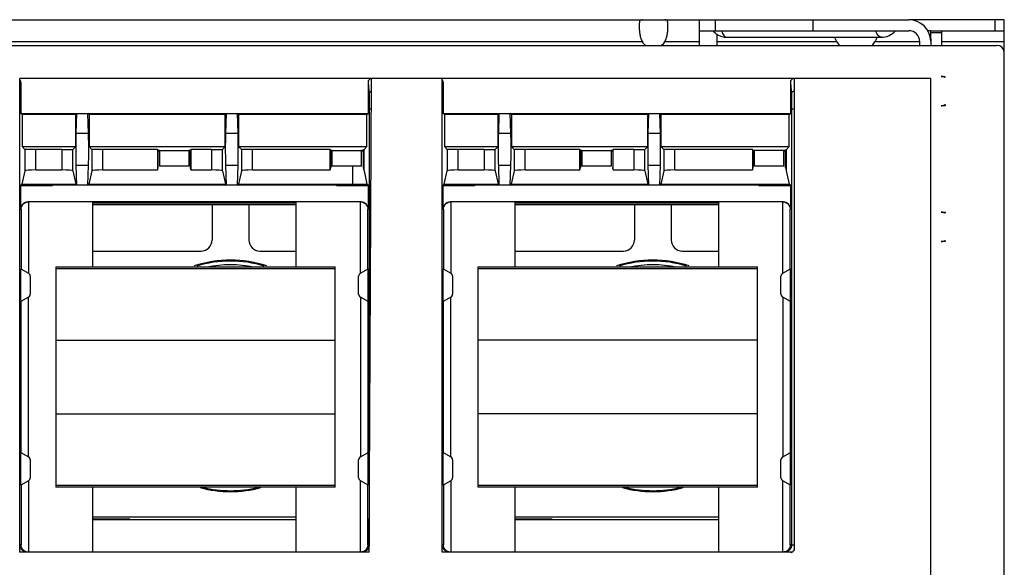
# Model space of a CAD drawing. Header units: millimetres. Extents: x 66 to 508, y 177 to 616.
# Tile 3 of 3: x 239 to 507, y 467 to 616. Entities that reach past the tile are written whole.
import ezdxf

# ---------------------------------------------------------------- set-up
doc = ezdxf.new("R2010")
doc.units = ezdxf.units.MM
doc.header["$LTSCALE"] = 51.461239
doc.layers.get('0').update_dxf_attribs({"linetype": 'CONTINUOUS'})

msp = doc.modelspace()

# ---------------------------------------------------------------- linework, layer by layer
at = {"color": 7}
for p, q in [((92.04, 616.23), (481.03, 616.23)), ((424.03, 609.24), (424.03, 616.23)), ((428.32, 616.23), (428.32, 613.23)), ((455.03, 613.23), (455.03, 616.23)), ((507.03, 616.23), (481.08, 616.23)), ((504.53, 613.23), (504.53, 616.23)), ((507.03, 297.24), (507.03, 616.23)), ((424.03, 613.23), (481.03, 613.23)), ((428.78, 612.29), (428.78, 609.23)), ((431.52, 611.43), (473.53, 611.43)), ((431.52, 611.43), (431.53, 611.43)), ((473.53, 611.43), (473.53, 611.43)), ((486.98, 613.23), (486.06, 613.23)), ((486.98, 613.22), (486.99, 609.24)), ((486.98, 613.22), (489.98, 613.22)), ((489.99, 612.64), (486.99, 612.63)), ((489.98, 613.23), (507.03, 613.23)), ((489.99, 609.24), (489.98, 613.22)), ((68.03, 609.24), (505.03, 609.24)), ((408.48, 610.23), (184.59, 610.23)), ((424.03, 610.23), (414.59, 610.23)), ((461.45, 610.23), (428.78, 610.23)), ((484.03, 610.23), (471.82, 610.23)), ((484.03, 609.24), (484.03, 610.23)), ((507.03, 610.23), (489.99, 610.23)), ((489.8, 600.8), (490.88, 600.8)), ((490.88, 600.8), (490.88, 600.5)), ((238.95, 471.2), (238.95, 600.19)), ((487.02, 600.19), (238.95, 600.19)), ((239.01, 595.89), (239.28, 599.17)), ((239.28, 599.17), (239.28, 590.69)), ((333.79, 599.17), (334.06, 595.89)), ((333.79, 599.17), (333.79, 590.69)), ((334.13, 471.2), (334.78, 600.19)), ((353.95, 471.2), (353.95, 600.19)), ((354.01, 595.89), (354.28, 599.17)), ((354.28, 599.17), (354.28, 590.69)), ((448.79, 599.17), (448.79, 590.69)), ((448.79, 599.17), (449.06, 595.89)), ((449.78, 600.19), (449.78, 471.84)), ((487.02, 304.29), (487.02, 600.19)), ((490.89, 592.8), (489.81, 592.8)), ((490.89, 593.11), (490.89, 592.8)), ((239.58, 590.39), (239.28, 590.69)), ((239.28, 590.69), (333.79, 590.69)), ((239.58, 590.39), (239.58, 581.68)), ((254.23, 590.39), (239.58, 590.39)), ((254.23, 590.39), (254.53, 590.69)), ((254.24, 581.68), (254.23, 590.39)), ((254.37, 585.27), (254.53, 590.69)), ((257.7, 585.27), (257.53, 590.69)), ((257.84, 590.39), (257.53, 590.69)), ((257.84, 590.39), (257.83, 581.68)), ((294.93, 590.39), (257.84, 590.39)), ((294.93, 590.39), (295.23, 590.69)), ((294.94, 581.68), (294.93, 590.39)), ((295.07, 585.27), (295.23, 590.69)), ((298.4, 585.27), (298.23, 590.69)), ((298.53, 590.39), (298.23, 590.69)), ((298.54, 590.39), (298.53, 581.68)), ((333.49, 590.39), (298.53, 590.39)), ((333.49, 590.39), (333.79, 590.69)), ((333.49, 581.68), (333.49, 590.39)), ((334.12, 591.97), (334.12, 473.21)), ((334.12, 591.97), (334.74, 591.97)), ((354.58, 590.39), (354.28, 590.69)), ((354.28, 590.69), (448.79, 590.69)), ((354.58, 590.39), (354.58, 581.68)), ((369.24, 590.39), (354.58, 590.39)), ((369.24, 590.39), (369.53, 590.69)), ((369.24, 581.68), (369.24, 590.39)), ((369.37, 585.27), (369.53, 590.69)), ((372.7, 585.27), (372.53, 590.69)), ((372.83, 590.39), (372.53, 590.69)), ((372.83, 590.39), (372.83, 581.68)), ((409.94, 590.39), (372.83, 590.39)), ((409.94, 590.39), (410.23, 590.69)), ((409.94, 581.68), (409.94, 590.39)), ((410.07, 585.27), (410.23, 590.69)), ((413.4, 585.27), (413.23, 590.69)), ((413.53, 590.39), (413.23, 590.69)), ((413.53, 590.39), (413.53, 581.68)), ((448.49, 590.39), (413.53, 590.39)), ((448.49, 590.39), (448.79, 590.69)), ((448.49, 581.68), (448.49, 590.39)), ((449.12, 591.97), (449.12, 473.21)), ((449.12, 591.97), (449.78, 591.97)), ((257.7, 585.27), (254.37, 585.27)), ((298.4, 585.27), (295.07, 585.27)), ((372.7, 585.27), (369.37, 585.27)), ((413.4, 585.27), (410.07, 585.27)), ((240.37, 580.92), (239.58, 581.7)), ((239.58, 581.7), (254.24, 581.7)), ((240.37, 580.91), (240.37, 575.06)), ((243.36, 575.3), (243.36, 580.86)), ((250.45, 580.86), (243.36, 580.86)), ((250.45, 580.86), (250.45, 575.3)), ((253.45, 580.91), (254.24, 581.68)), ((253.45, 575.06), (253.45, 580.91)), ((258.62, 580.92), (257.83, 581.7)), ((257.83, 581.7), (294.94, 581.7)), ((258.62, 580.91), (258.62, 575.06)), ((261.62, 575.3), (261.62, 580.86)), ((276.49, 580.86), (261.62, 580.86)), ((276.49, 580.86), (276.49, 575.3)), ((276.63, 580.72), (276.49, 580.86)), ((276.63, 575.94), (276.63, 580.72)), ((277.03, 580.64), (276.63, 580.72)), ((276.63, 580.46), (277.03, 580.54)), ((277.03, 580.64), (277.03, 576.33)), ((277.03, 580.64), (285.03, 580.64)), ((285.44, 580.72), (285.03, 580.64)), ((285.03, 580.64), (285.03, 576.33)), ((285.03, 580.54), (285.44, 580.46)), ((285.58, 580.86), (285.44, 580.72)), ((285.44, 575.94), (285.44, 580.72)), ((285.58, 580.86), (285.58, 575.3)), ((291.15, 580.86), (285.58, 580.86)), ((291.15, 580.86), (291.15, 575.3)), ((294.15, 580.91), (294.94, 581.68)), ((294.15, 575.06), (294.15, 580.91)), ((299.32, 580.92), (298.53, 581.7)), ((298.53, 581.7), (333.49, 581.7)), ((299.32, 580.91), (299.32, 575.06)), ((302.32, 575.3), (302.32, 580.86)), ((323.49, 580.86), (302.32, 580.86)), ((323.49, 575.3), (323.49, 580.86)), ((323.63, 580.72), (323.49, 580.86)), ((323.63, 580.72), (323.63, 575.94)), ((324.03, 580.64), (323.63, 580.72)), ((323.63, 580.46), (324.03, 580.54)), ((324.03, 576.33), (324.03, 580.64)), ((324.03, 580.64), (332.03, 580.64)), ((332.44, 580.72), (332.03, 580.64)), ((332.03, 576.33), (332.03, 580.64)), ((332.03, 580.54), (332.44, 580.46)), ((332.44, 580.72), (332.62, 580.9)), ((332.44, 580.72), (332.44, 575.94)), ((332.62, 580.9), (332.62, 575.12)), ((332.7, 580.91), (333.49, 581.68)), ((332.7, 575.06), (332.7, 580.91)), ((354.58, 581.7), (369.24, 581.7)), ((355.37, 580.92), (354.58, 581.7)), ((355.37, 580.91), (355.37, 575.06)), ((358.36, 575.3), (358.36, 580.86)), ((365.45, 580.86), (358.36, 580.86)), ((365.45, 580.86), (365.45, 575.3)), ((368.45, 580.91), (369.24, 581.68)), ((368.45, 575.06), (368.45, 580.91)), ((372.83, 581.7), (409.94, 581.7)), ((373.62, 580.92), (372.83, 581.7)), ((373.62, 580.91), (373.62, 575.06)), ((376.62, 575.3), (376.62, 580.86)), ((391.49, 580.86), (376.62, 580.86)), ((391.49, 575.3), (391.49, 580.86)), ((391.63, 580.72), (391.49, 580.86)), ((391.63, 580.72), (391.63, 575.94)), ((392.03, 580.64), (391.63, 580.72)), ((391.63, 580.46), (392.03, 580.54)), ((392.03, 580.64), (392.03, 576.33)), ((392.03, 580.64), (400.03, 580.64)), ((400.44, 580.72), (400.03, 580.64)), ((400.03, 580.64), (400.03, 576.33)), ((400.03, 580.54), (400.44, 580.46)), ((400.58, 580.86), (400.44, 580.72)), ((400.44, 580.72), (400.44, 575.94)), ((400.58, 575.3), (400.58, 580.86)), ((406.15, 580.86), (400.58, 580.86)), ((406.15, 580.86), (406.15, 575.3)), ((409.15, 580.91), (409.94, 581.68)), ((409.15, 575.06), (409.15, 580.91)), ((413.53, 581.7), (448.49, 581.7)), ((414.32, 580.92), (413.53, 581.7)), ((414.32, 580.91), (414.32, 575.06)), ((417.32, 575.3), (417.32, 580.86)), ((438.49, 580.86), (417.32, 580.86)), ((438.49, 580.86), (438.49, 575.3)), ((438.63, 580.72), (438.49, 580.86)), ((438.63, 575.94), (438.63, 580.72)), ((439.03, 580.64), (438.63, 580.72)), ((438.63, 580.46), (439.03, 580.54)), ((439.03, 576.33), (439.03, 580.64)), ((447.03, 580.64), (439.03, 580.64)), ((447.44, 580.72), (447.03, 580.64)), ((447.03, 576.33), (447.03, 580.64)), ((447.03, 580.54), (447.44, 580.46)), ((447.44, 580.72), (447.62, 580.9)), ((447.44, 575.94), (447.44, 580.72)), ((447.62, 580.9), (447.62, 575.12)), ((447.7, 580.91), (448.49, 581.68)), ((447.7, 575.06), (447.7, 580.91)), ((254.53, 571.19), (254.37, 576.61)), ((254.37, 576.61), (257.7, 576.61)), ((257.53, 571.19), (257.7, 576.61)), ((295.23, 571.19), (295.07, 576.61)), ((295.07, 576.61), (298.4, 576.61)), ((298.23, 571.19), (298.4, 576.61)), ((369.53, 571.19), (369.37, 576.61)), ((369.37, 576.61), (372.7, 576.61)), ((372.53, 571.19), (372.7, 576.61)), ((410.23, 571.19), (410.07, 576.61)), ((410.07, 576.61), (413.4, 576.61)), ((413.23, 571.19), (413.4, 576.61)), ((240.37, 575.06), (239.56, 571.47)), ((243.36, 575.3), (250.45, 575.3)), ((253.45, 575.06), (254.26, 571.47)), ((258.62, 575.06), (257.81, 571.47)), ((261.62, 575.3), (276.49, 575.3)), ((276.49, 575.3), (276.63, 575.94)), ((285.03, 576.33), (277.03, 576.33)), ((285.58, 575.3), (285.44, 575.94)), ((285.58, 575.3), (291.15, 575.3)), ((294.15, 575.06), (294.96, 571.47)), ((299.32, 575.06), (298.51, 571.47)), ((302.32, 575.3), (323.49, 575.3)), ((323.49, 575.3), (323.63, 575.94)), ((332.03, 576.33), (324.03, 576.33)), ((329.53, 576.33), (329.53, 571.47)), ((332.44, 575.94), (332.62, 575.12)), ((332.7, 575.06), (333.51, 571.47)), ((354.56, 571.47), (355.37, 575.06)), ((358.36, 575.3), (365.45, 575.3)), ((368.45, 575.06), (369.26, 571.47)), ((373.62, 575.06), (372.81, 571.47)), ((376.62, 575.3), (391.49, 575.3)), ((391.49, 575.3), (391.63, 575.94)), ((400.03, 576.33), (392.03, 576.33)), ((400.58, 575.3), (400.44, 575.94)), ((400.58, 575.3), (406.15, 575.3)), ((409.15, 575.06), (409.96, 571.47)), ((414.32, 575.06), (413.51, 571.47)), ((417.32, 575.3), (438.49, 575.3)), ((438.49, 575.3), (438.63, 575.94)), ((447.03, 576.33), (439.03, 576.33)), ((447.44, 575.94), (447.62, 575.12)), ((448.51, 571.47), (447.7, 575.06)), ((239.18, 571.09), (239.56, 571.47)), ((239.18, 571.09), (239.18, 564.61)), ((239.18, 571.09), (247.88, 571.09)), ((239.56, 571.47), (254.26, 571.47)), ((247.88, 571.19), (247.88, 571.09)), ((325.18, 571.19), (247.88, 571.19)), ((254.53, 571.19), (254.26, 571.47)), ((257.53, 571.19), (257.81, 571.47)), ((257.81, 571.47), (294.96, 571.47)), ((295.23, 571.19), (294.96, 571.47)), ((298.23, 571.19), (298.51, 571.47)), ((298.51, 571.47), (333.51, 571.47)), ((325.18, 571.09), (325.18, 571.19)), ((325.18, 571.09), (333.89, 571.09)), ((333.89, 571.09), (333.51, 571.47)), ((333.89, 564.61), (333.89, 571.09)), ((354.18, 571.09), (354.56, 571.47)), ((354.18, 571.09), (354.18, 564.61)), ((354.18, 571.09), (362.88, 571.09)), ((354.56, 571.47), (369.26, 571.47)), ((362.88, 571.19), (362.88, 571.09)), ((440.18, 571.19), (362.88, 571.19)), ((369.53, 571.19), (369.26, 571.47)), ((372.53, 571.19), (372.81, 571.47)), ((372.81, 571.47), (409.96, 571.47)), ((410.23, 571.19), (409.96, 571.47)), ((413.23, 571.19), (413.51, 571.47)), ((413.51, 571.47), (448.51, 571.47)), ((440.18, 571.09), (440.18, 571.19)), ((440.18, 571.09), (448.89, 571.09)), ((448.89, 571.09), (448.51, 571.47)), ((448.89, 564.61), (448.89, 571.09)), ((331.89, 566.61), (241.18, 566.61)), ((241.34, 566.62), (241.33, 547.21)), ((258.88, 548.91), (258.88, 566.61)), ((314.18, 566.22), (258.88, 566.22)), ((291.34, 565.81), (258.88, 565.81)), ((291.34, 565.8), (291.34, 556.22)), ((301.34, 565.8), (291.34, 565.8)), ((314.18, 565.81), (301.34, 565.81)), ((301.34, 565.8), (301.34, 556.22)), ((314.18, 566.61), (314.18, 548.91)), ((331.74, 547.21), (331.73, 566.62)), ((446.89, 566.61), (356.18, 566.61)), ((356.34, 566.62), (356.33, 547.21)), ((373.88, 548.91), (373.88, 566.61)), ((429.18, 566.22), (373.88, 566.22)), ((406.34, 565.81), (373.88, 565.81)), ((406.34, 565.8), (406.34, 556.22)), ((416.34, 565.8), (406.34, 565.8)), ((429.18, 565.81), (416.34, 565.81)), ((416.34, 565.8), (416.34, 556.22)), ((429.18, 566.61), (429.18, 548.91)), ((446.74, 547.21), (446.73, 566.62)), ((239.32, 564.61), (239.18, 564.61)), ((239.32, 564.61), (239.32, 548.37)), ((333.75, 548.37), (333.75, 564.61)), ((333.89, 564.61), (333.75, 564.61)), ((354.32, 564.61), (354.18, 564.61)), ((354.32, 564.61), (354.32, 548.37)), ((448.75, 548.37), (448.75, 564.61)), ((448.89, 564.61), (448.75, 564.61)), ((489.85, 563.8), (490.94, 563.8)), ((490.94, 563.8), (490.94, 563.5)), ((490.95, 555.8), (489.86, 555.8)), ((490.95, 556.11), (490.95, 555.8)), ((258.88, 553.22), (288.34, 553.22)), ((304.34, 553.22), (314.18, 553.22)), ((373.88, 553.22), (403.34, 553.22)), ((419.34, 553.22), (429.18, 553.22)), ((239.27, 539.44), (239.27, 548.39)), ((239.27, 548.39), (241.33, 547.2)), ((248.81, 548.91), (248.81, 488.91)), ((248.81, 548.91), (324.81, 548.91)), ((324.81, 548.41), (248.81, 548.41)), ((324.81, 488.91), (324.81, 548.91)), ((331.73, 547.2), (333.8, 548.39)), ((333.8, 539.44), (333.8, 548.39)), ((354.27, 539.44), (354.27, 548.39)), ((354.27, 548.39), (356.33, 547.2)), ((363.81, 488.91), (363.81, 548.91)), ((363.81, 548.91), (439.81, 548.91)), ((439.81, 548.41), (363.81, 548.41)), ((439.81, 488.91), (439.81, 548.91)), ((446.73, 547.2), (448.8, 548.39)), ((448.8, 539.44), (448.8, 548.39)), ((241.83, 546.34), (241.83, 541.49)), ((331.23, 541.49), (331.23, 546.34)), ((356.83, 546.34), (356.83, 541.49)), ((446.23, 541.49), (446.23, 546.34)), ((241.33, 540.63), (239.27, 539.44)), ((239.32, 498.37), (239.32, 539.46)), ((241.33, 497.21), (241.33, 540.62)), ((333.8, 539.44), (331.73, 540.63)), ((331.74, 540.62), (331.74, 497.21)), ((333.75, 539.46), (333.75, 498.37)), ((356.33, 540.63), (354.27, 539.44)), ((354.32, 498.37), (354.32, 539.46)), ((356.33, 497.21), (356.33, 540.62)), ((448.8, 539.44), (446.73, 540.63)), ((446.74, 540.62), (446.74, 497.21)), ((448.75, 539.46), (448.75, 498.37)), ((248.81, 528.91), (324.81, 528.91)), ((439.81, 528.91), (363.81, 528.91)), ((248.81, 508.91), (324.81, 508.91)), ((439.81, 508.91), (363.81, 508.91)), ((239.27, 489.44), (239.27, 498.39)), ((239.27, 498.39), (241.33, 497.2)), ((241.83, 496.34), (241.83, 491.49)), ((331.23, 491.49), (331.23, 496.34)), ((331.73, 497.2), (333.8, 498.39)), ((333.8, 489.44), (333.8, 498.39)), ((354.27, 489.44), (354.27, 498.39)), ((354.27, 498.39), (356.33, 497.2)), ((356.83, 496.34), (356.83, 491.49)), ((446.23, 491.49), (446.23, 496.34)), ((446.73, 497.2), (448.8, 498.39)), ((448.8, 489.44), (448.8, 498.39)), ((241.33, 490.63), (239.27, 489.44)), ((241.33, 490.62), (241.34, 471.21)), ((333.8, 489.44), (331.73, 490.63)), ((331.73, 471.21), (331.74, 490.62)), ((356.33, 490.63), (354.27, 489.44)), ((356.33, 490.62), (356.34, 471.21)), ((448.8, 489.44), (446.73, 490.63)), ((446.73, 471.21), (446.74, 490.62)), ((239.32, 489.46), (239.32, 473.21)), ((248.81, 489.41), (324.81, 489.41)), ((324.81, 488.91), (248.81, 488.91)), ((258.88, 471.21), (258.88, 488.91)), ((314.18, 488.91), (314.18, 471.21)), ((333.75, 473.21), (333.75, 489.46)), ((354.32, 489.46), (354.32, 473.21)), ((363.81, 489.41), (439.81, 489.41)), ((439.81, 488.91), (363.81, 488.91)), ((373.88, 471.21), (373.88, 488.91)), ((429.18, 488.91), (429.18, 471.21)), ((448.75, 473.21), (448.75, 489.46)), ((258.88, 480.86), (314.18, 480.86)), ((268.94, 480.22), (258.88, 480.22)), ((258.88, 480.09), (314.18, 480.09)), ((268.94, 480.22), (268.81, 480.09)), ((373.88, 480.86), (429.18, 480.86)), ((383.94, 480.22), (373.88, 480.22)), ((373.88, 480.09), (429.18, 480.09)), ((383.94, 480.22), (383.81, 480.09)), ((239.32, 473.21), (238.95, 473.21)), ((334.12, 473.21), (333.75, 473.21)), ((354.32, 473.21), (353.95, 473.21)), ((449.12, 473.21), (448.75, 473.21)), ((449.12, 473.21), (449.78, 473.21)), ((334.13, 471.21), (238.94, 471.21)), ((449.15, 471.21), (353.94, 471.21))]:
    msp.add_line(p, q, dxfattribs=at)
for centre, radius, start, end in [((481.03, 610.23), 6, 1.2433, 90.0026), ((431.53, 616.53), 5.06, 220.712, 237.0739), ((431.53, 616.53), 5.1, 237.3692, 270), ((473.53, 616.53), 5.1, 270, 319.6798), ((481.03, 610.23), 3, 0, 90.0039), ((505.03, 607.24), 2, 0, 90), ((288.34, 556.22), 3, 270, 360), ((304.34, 556.22), 3, 180, 270), ((403.34, 556.22), 3, 270, 360), ((419.34, 556.22), 3, 180, 270), ((296.34, 519.22), 31.54, 71.722, 108.266), ((296.34, 519.22), 31.27, 72.9896, 107.032), ((411.34, 519.22), 31.54, 71.722, 108.266), ((411.34, 519.22), 31.27, 72.9896, 107.032), ((240.83, 546.34), 1, 0, 60), ((296.34, 519.22), 30.27, 77.8394, 102.0976), ((332.23, 546.34), 1, 120, 180), ((355.83, 546.34), 1, 0, 60), ((411.34, 519.22), 30.27, 77.8394, 102.0976), ((447.23, 546.34), 1, 120, 180), ((240.83, 541.49), 1, 300, 360), ((332.23, 541.49), 1, 180, 240), ((355.83, 541.49), 1, 300, 360), ((447.23, 541.49), 1, 180, 240), ((240.83, 496.34), 1, 0, 60), ((332.23, 496.34), 1, 120, 180), ((355.83, 496.34), 1, 0, 60), ((447.23, 496.34), 1, 120, 180), ((240.83, 491.49), 1, 300, 360), ((332.23, 491.49), 1, 180, 240), ((355.83, 491.49), 1, 300, 360), ((447.23, 491.49), 1, 180, 240), ((296.34, 519.22), 31.54, 254.7676, 285.2002), ((296.34, 519.22), 31.27, 256.0905, 283.9522), ((411.34, 519.22), 31.54, 254.7676, 285.2002), ((411.34, 519.22), 31.27, 256.0905, 283.9522), ((331.71, 473.25), 2.04, 305.3305, 322.6722), ((331.7, 473.27), 2.06, 301.2861, 305.2929), ((446.7, 473.27), 2.06, 301.2446, 305.2928)]:
    msp.add_arc(centre, radius, start, end, dxfattribs=at)
for centre, major_axis, ratio, start_param, end_param in [((411.53, 613.89), (0, 5.66), 0.707107, -4.009471, -3.739854), ((411.53, 613.89), (0, 5.66), 0.707107, -2.543293, -2.273714), ((466.63, 616.89), (0, 9.9), 0.707107, -3.974883, -3.820271), ((466.63, 616.89), (0, 9.9), 0.707107, -2.462899, -2.308302), ((238.28, 599.17), (0.09, 1.02), 0.97908, -1.48492, -0.65054), ((334.79, 599.17), (0.09, -1.02), 0.97908, 3.059255, 4.626512), ((353.28, 599.17), (-0.09, -1.02), 0.97908, 1.656673, 2.491053), ((449.79, 599.17), (0.09, -1.02), 0.97908, 3.059255, 4.626512), ((243.36, 575.06), (3, 0), 0.078122, 1.570796, 3.124139), ((250.45, 575.06), (3, 0), 0.078122, 0.017453, 1.570796), ((261.62, 575.06), (3, 0), 0.078122, 1.570796, 3.124139), ((291.15, 575.06), (3, 0), 0.078122, 0.017453, 1.570796), ((302.32, 575.06), (3, 0), 0.078122, 1.570796, 3.124139), ((358.36, 575.06), (3, 0), 0.078122, 1.570796, 3.124139), ((365.45, 575.06), (3, 0), 0.078122, 0.017453, 1.570796), ((376.62, 575.06), (3, 0), 0.078122, 1.570796, 3.124139), ((406.15, 575.06), (3, 0), 0.078122, 0.017453, 1.570796), ((417.32, 575.06), (3, 0), 0.078122, 1.570796, 3.124139), ((241.18, 564.61), (2, 0), 0.999848, 1.570796, 3.141593), ((331.89, 564.61), (2, 0), 0.999848, 0, 1.570796), ((356.18, 564.61), (2, 0), 0.999848, 1.570796, 3.141593), ((446.89, 564.61), (2, 0), 0.999848, 0, 1.570796)]:
    msp.add_ellipse(centre, major_axis=major_axis, ratio=ratio, start_param=start_param, end_param=end_param, dxfattribs=at)
for points, knots in [([(408.48, 616.23), (408.32, 616.23), (407.99, 616.21), (407.75, 615.85), (407.68, 615.53), (407.63, 615.09), (407.62, 614.42), (407.64, 613.5), (407.74, 612.44), (407.97, 611.32), (408.28, 610.58), (408.48, 610.23)], [0, 0, 0, 0, 0.074178, 0.136715, 0.176138, 0.222958, 0.338613, 0.480307, 0.642386, 0.818122, 1, 1, 1, 1]), ([(414.59, 610.23), (414.79, 610.58), (415.1, 611.32), (415.33, 612.44), (415.43, 613.5), (415.45, 614.42), (415.44, 615.09), (415.39, 615.53), (415.32, 615.85), (415.08, 616.21), (414.75, 616.23), (414.59, 616.23)], [0, 0, 0, 0, 0.181877, 0.357613, 0.519693, 0.661387, 0.777042, 0.823862, 0.863285, 0.925822, 1, 1, 1, 1]), ([(430.03, 613.23), (430.12, 612.97), (430.3, 612.5), (430.65, 611.92), (431.05, 611.54), (431.38, 611.43), (431.52, 611.43)], [0, 0, 0, 0, 0.332383, 0.606331, 0.82277, 1, 1, 1, 1]), ([(461.45, 610.23), (461.39, 610.33), (461.17, 610.71), (461, 611.13), (460.91, 611.44)], [0, 0, 0, 0, 0.256222, 1, 1, 1, 1]), ([(472.36, 611.44), (472.33, 611.34), (472.19, 610.92), (472, 610.52), (471.82, 610.23)], [0, 0, 0, 0, 0.241446, 1, 1, 1, 1]), ([(473.53, 611.43), (473.39, 611.43), (473.06, 611.54), (472.66, 611.92), (472.31, 612.5), (472.12, 612.97), (472.04, 613.23)], [0, 0, 0, 0, 0.177221, 0.393645, 0.667606, 1, 1, 1, 1]), ([(490.88, 600.5), (490.77, 600.56), (490.54, 600.67), (490.17, 600.78), (489.92, 600.8), (489.8, 600.8)], [0, 0, 0, 0, 0.34204, 0.673766, 1, 1, 1, 1]), ([(334.06, 595.89), (334.06, 596.1), (334.2, 596.52), (334.57, 596.77), (334.77, 596.83)], [0, 0, 0, 0, 0.496894, 1, 1, 1, 1]), ([(334.06, 595.89), (334.08, 595.73), (334.09, 595.26), (334.11, 593.96), (334.12, 592.82), (334.12, 591.97)], [0, 0, 0, 0, 0.127202, 0.35525, 1, 1, 1, 1]), ([(449.06, 595.89), (449.06, 596.1), (449.21, 596.52), (449.58, 596.77), (449.78, 596.83)], [0, 0, 0, 0, 0.496849, 1, 1, 1, 1]), ([(449.06, 595.89), (449.08, 595.73), (449.09, 595.26), (449.11, 593.96), (449.12, 592.82), (449.12, 591.97)], [0, 0, 0, 0, 0.127202, 0.35525, 1, 1, 1, 1]), ([(489.81, 592.8), (489.93, 592.8), (490.18, 592.83), (490.55, 592.93), (490.78, 593.04), (490.89, 593.11)], [0, 0, 0, 0, 0.326234, 0.65796, 1, 1, 1, 1]), ([(254.33, 580.94), (254.33, 581.37), (254.33, 582.81), (254.34, 584.26), (254.37, 585.27)], [0, 0, 0, 0, 0.298854, 1, 1, 1, 1]), ([(257.74, 580.94), (257.74, 581.37), (257.74, 582.81), (257.73, 584.26), (257.7, 585.27)], [0, 0, 0, 0, 0.298853, 1, 1, 1, 1]), ([(295.03, 580.94), (295.03, 581.37), (295.03, 582.81), (295.04, 584.26), (295.07, 585.27)], [0, 0, 0, 0, 0.298854, 1, 1, 1, 1]), ([(298.44, 580.94), (298.44, 581.37), (298.44, 582.81), (298.43, 584.26), (298.4, 585.27)], [0, 0, 0, 0, 0.298853, 1, 1, 1, 1]), ([(369.33, 580.94), (369.33, 581.37), (369.33, 582.81), (369.34, 584.26), (369.37, 585.27)], [0, 0, 0, 0, 0.298854, 1, 1, 1, 1]), ([(372.74, 580.94), (372.74, 581.37), (372.74, 582.81), (372.73, 584.26), (372.7, 585.27)], [0, 0, 0, 0, 0.298853, 1, 1, 1, 1]), ([(410.03, 580.94), (410.03, 581.37), (410.03, 582.81), (410.04, 584.26), (410.07, 585.27)], [0, 0, 0, 0, 0.298854, 1, 1, 1, 1]), ([(413.44, 580.94), (413.44, 581.37), (413.44, 582.81), (413.43, 584.26), (413.4, 585.27)], [0, 0, 0, 0, 0.298853, 1, 1, 1, 1]), ([(243.36, 580.86), (242.99, 580.86), (242.44, 580.87), (241.74, 580.87), (241.29, 580.88), (240.92, 580.89), (240.64, 580.89), (240.48, 580.91), (240.38, 580.9), (240.37, 580.92)], [0, 0, 0, 0, 0.378597, 0.550086, 0.700757, 0.825106, 0.918626, 0.977547, 1, 1, 1, 1]), ([(250.45, 580.86), (250.83, 580.86), (251.38, 580.87), (252.08, 580.87), (252.53, 580.88), (252.9, 580.89), (253.18, 580.89), (253.34, 580.91), (253.44, 580.9), (253.45, 580.92)], [0, 0, 0, 0, 0.378567, 0.550065, 0.700759, 0.825115, 0.918637, 0.977553, 1, 1, 1, 1]), ([(254.37, 576.61), (254.36, 576.87), (254.33, 578.32), (254.33, 579.76), (254.33, 580.94)], [0, 0, 0, 0, 0.183526, 1, 1, 1, 1]), ([(257.7, 576.61), (257.71, 576.87), (257.74, 578.32), (257.74, 579.76), (257.74, 580.94)], [0, 0, 0, 0, 0.183523, 1, 1, 1, 1]), ([(261.62, 580.86), (261.24, 580.86), (260.69, 580.87), (259.99, 580.87), (259.54, 580.88), (259.17, 580.89), (258.89, 580.89), (258.73, 580.91), (258.63, 580.9), (258.62, 580.92)], [0, 0, 0, 0, 0.378597, 0.550086, 0.700757, 0.825106, 0.918626, 0.977547, 1, 1, 1, 1]), ([(291.15, 580.86), (291.53, 580.86), (292.08, 580.87), (292.78, 580.87), (293.23, 580.88), (293.6, 580.89), (293.88, 580.89), (294.04, 580.91), (294.14, 580.9), (294.15, 580.92)], [0, 0, 0, 0, 0.378567, 0.550065, 0.700759, 0.825115, 0.918637, 0.977553, 1, 1, 1, 1]), ([(295.07, 576.61), (295.06, 576.87), (295.03, 578.32), (295.03, 579.76), (295.03, 580.94)], [0, 0, 0, 0, 0.183526, 1, 1, 1, 1]), ([(298.4, 576.61), (298.41, 576.87), (298.44, 578.32), (298.44, 579.76), (298.44, 580.94)], [0, 0, 0, 0, 0.183523, 1, 1, 1, 1]), ([(302.32, 580.86), (301.94, 580.86), (301.39, 580.87), (300.69, 580.87), (300.24, 580.88), (299.87, 580.89), (299.59, 580.89), (299.43, 580.91), (299.33, 580.9), (299.32, 580.92)], [0, 0, 0, 0, 0.378597, 0.550086, 0.700757, 0.825106, 0.918626, 0.977547, 1, 1, 1, 1]), ([(332.62, 580.9), (332.64, 580.91), (332.67, 580.91), (332.7, 580.91), (332.7, 580.92)], [0, 0, 0, 0, 0.709753, 1, 1, 1, 1]), ([(358.36, 580.86), (357.99, 580.86), (357.44, 580.87), (356.74, 580.87), (356.29, 580.88), (355.92, 580.89), (355.64, 580.89), (355.48, 580.91), (355.38, 580.9), (355.37, 580.92)], [0, 0, 0, 0, 0.378597, 0.550086, 0.700757, 0.825106, 0.918626, 0.977547, 1, 1, 1, 1]), ([(365.45, 580.86), (365.83, 580.86), (366.38, 580.87), (367.08, 580.87), (367.53, 580.88), (367.9, 580.89), (368.18, 580.89), (368.34, 580.91), (368.44, 580.9), (368.45, 580.92)], [0, 0, 0, 0, 0.378567, 0.550065, 0.700759, 0.825115, 0.918637, 0.977553, 1, 1, 1, 1]), ([(369.37, 576.61), (369.36, 576.87), (369.33, 578.32), (369.33, 579.76), (369.33, 580.94)], [0, 0, 0, 0, 0.183526, 1, 1, 1, 1]), ([(372.7, 576.61), (372.71, 576.87), (372.74, 578.32), (372.74, 579.76), (372.74, 580.94)], [0, 0, 0, 0, 0.183523, 1, 1, 1, 1]), ([(376.62, 580.86), (376.24, 580.86), (375.69, 580.87), (374.99, 580.87), (374.54, 580.88), (374.17, 580.89), (373.89, 580.89), (373.73, 580.91), (373.63, 580.9), (373.62, 580.92)], [0, 0, 0, 0, 0.378597, 0.550086, 0.700757, 0.825106, 0.918626, 0.977547, 1, 1, 1, 1]), ([(406.15, 580.86), (406.53, 580.86), (407.08, 580.87), (407.78, 580.87), (408.23, 580.88), (408.6, 580.89), (408.88, 580.89), (409.04, 580.91), (409.14, 580.9), (409.15, 580.92)], [0, 0, 0, 0, 0.378567, 0.550065, 0.700759, 0.825115, 0.918637, 0.977553, 1, 1, 1, 1]), ([(410.07, 576.61), (410.06, 576.87), (410.03, 578.32), (410.03, 579.76), (410.03, 580.94)], [0, 0, 0, 0, 0.183526, 1, 1, 1, 1]), ([(413.4, 576.61), (413.41, 576.87), (413.44, 578.32), (413.44, 579.76), (413.44, 580.94)], [0, 0, 0, 0, 0.183523, 1, 1, 1, 1]), ([(417.32, 580.86), (416.94, 580.86), (416.39, 580.87), (415.69, 580.87), (415.24, 580.88), (414.87, 580.89), (414.59, 580.89), (414.43, 580.91), (414.33, 580.9), (414.32, 580.92)], [0, 0, 0, 0, 0.378597, 0.550086, 0.700757, 0.825106, 0.918626, 0.977547, 1, 1, 1, 1]), ([(447.62, 580.9), (447.64, 580.91), (447.67, 580.91), (447.7, 580.91), (447.7, 580.92)], [0, 0, 0, 0, 0.709753, 1, 1, 1, 1]), ([(332.62, 575.12), (332.63, 575.11), (332.66, 575.1), (332.7, 575.09), (332.7, 575.06)], [0, 0, 0, 0, 0.369288, 1, 1, 1, 1]), ([(447.62, 575.12), (447.63, 575.11), (447.66, 575.1), (447.7, 575.09), (447.7, 575.06)], [0, 0, 0, 0, 0.369288, 1, 1, 1, 1]), ([(239.32, 564.61), (239.33, 565.05), (239.68, 566.05), (240.66, 566.56), (241.19, 566.61)], [0, 0, 0, 0, 0.451073, 1, 1, 1, 1]), ([(331.88, 566.61), (332.41, 566.56), (333.39, 566.05), (333.74, 565.05), (333.75, 564.61)], [0, 0, 0, 0, 0.548975, 1, 1, 1, 1]), ([(354.32, 564.61), (354.33, 565.05), (354.68, 566.05), (355.66, 566.56), (356.19, 566.61)], [0, 0, 0, 0, 0.451073, 1, 1, 1, 1]), ([(446.88, 566.61), (447.41, 566.56), (448.39, 566.05), (448.74, 565.05), (448.75, 564.61)], [0, 0, 0, 0, 0.548975, 1, 1, 1, 1]), ([(490.94, 563.5), (490.83, 563.56), (490.59, 563.67), (490.23, 563.78), (489.98, 563.8), (489.85, 563.8)], [0, 0, 0, 0, 0.34204, 0.673766, 1, 1, 1, 1]), ([(489.86, 555.8), (489.99, 555.8), (490.24, 555.83), (490.61, 555.93), (490.84, 556.04), (490.95, 556.11)], [0, 0, 0, 0, 0.326234, 0.65796, 1, 1, 1, 1]), ([(239.74, 472.03), (239.67, 472.11), (239.44, 472.47), (239.33, 472.9), (239.32, 473.21)], [0, 0, 0, 0, 0.262987, 1, 1, 1, 1]), ([(240.17, 471.6), (240.12, 471.63), (239.96, 471.76), (239.83, 471.91), (239.74, 472.03)], [0, 0, 0, 0, 0.259988, 1, 1, 1, 1]), ([(333.75, 473.21), (333.75, 473.11), (333.71, 472.69), (333.52, 472.27), (333.33, 472.02)], [0, 0, 0, 0, 0.242924, 1, 1, 1, 1]), ([(354.54, 471.8), (354.35, 471.98), (354.06, 472.43), (353.95, 472.95), (353.95, 473.21)], [0, 0, 0, 0, 0.499998, 1, 1, 1, 1]), ([(354.74, 472.03), (354.67, 472.11), (354.44, 472.47), (354.33, 472.9), (354.32, 473.21)], [0, 0, 0, 0, 0.262986, 1, 1, 1, 1]), ([(355.17, 471.6), (355.12, 471.63), (354.96, 471.76), (354.83, 471.91), (354.74, 472.03)], [0, 0, 0, 0, 0.259988, 1, 1, 1, 1]), ([(448.75, 473.21), (448.74, 472.92), (448.59, 472.28), (448.16, 471.78), (447.89, 471.59)], [0, 0, 0, 0, 0.473918, 1, 1, 1, 1]), ([(241.34, 471.21), (241.23, 471.21), (240.81, 471.25), (240.41, 471.42), (240.17, 471.6)], [0, 0, 0, 0, 0.263587, 1, 1, 1, 1]), ([(332.77, 471.51), (332.72, 471.48), (332.51, 471.37), (332.28, 471.29), (332.11, 471.25)], [0, 0, 0, 0, 0.240563, 1, 1, 1, 1]), ([(356.34, 471.21), (356.23, 471.21), (355.81, 471.25), (355.41, 471.42), (355.17, 471.6)], [0, 0, 0, 0, 0.263587, 1, 1, 1, 1]), ([(447.77, 471.51), (447.72, 471.48), (447.51, 471.37), (447.28, 471.29), (447.11, 471.25)], [0, 0, 0, 0, 0.240585, 1, 1, 1, 1])]:
    msp.add_open_spline(points, degree=3, knots=knots, dxfattribs=at)
for points in [[(239.54, 471.8), (239.18, 472.16), (238.95, 472.7), (238.95, 473.21)], [(334.12, 473.21), (334.12, 472.7), (333.89, 472.16), (333.53, 471.8)], [(449.12, 473.21), (449.12, 472.7), (448.89, 472.16), (448.53, 471.8)], [(449.78, 471.84), (449.62, 471.52), (449.4, 471.23), (449.13, 470.99)], [(240.26, 471.34), (239.99, 471.44), (239.74, 471.6), (239.54, 471.8)], [(333.53, 471.8), (333.33, 471.6), (333.07, 471.44), (332.8, 471.34)], [(355.25, 471.34), (354.98, 471.44), (354.74, 471.6), (354.54, 471.8)], [(448.53, 471.8), (448.33, 471.6), (448.07, 471.44), (447.8, 471.34)], [(449.13, 470.99), (449.13, 471.07), (449.14, 471.14), (449.15, 471.21)]]:
    msp.add_open_spline(points, degree=3, dxfattribs=at)

doc.saveas('drawing.dxf')
